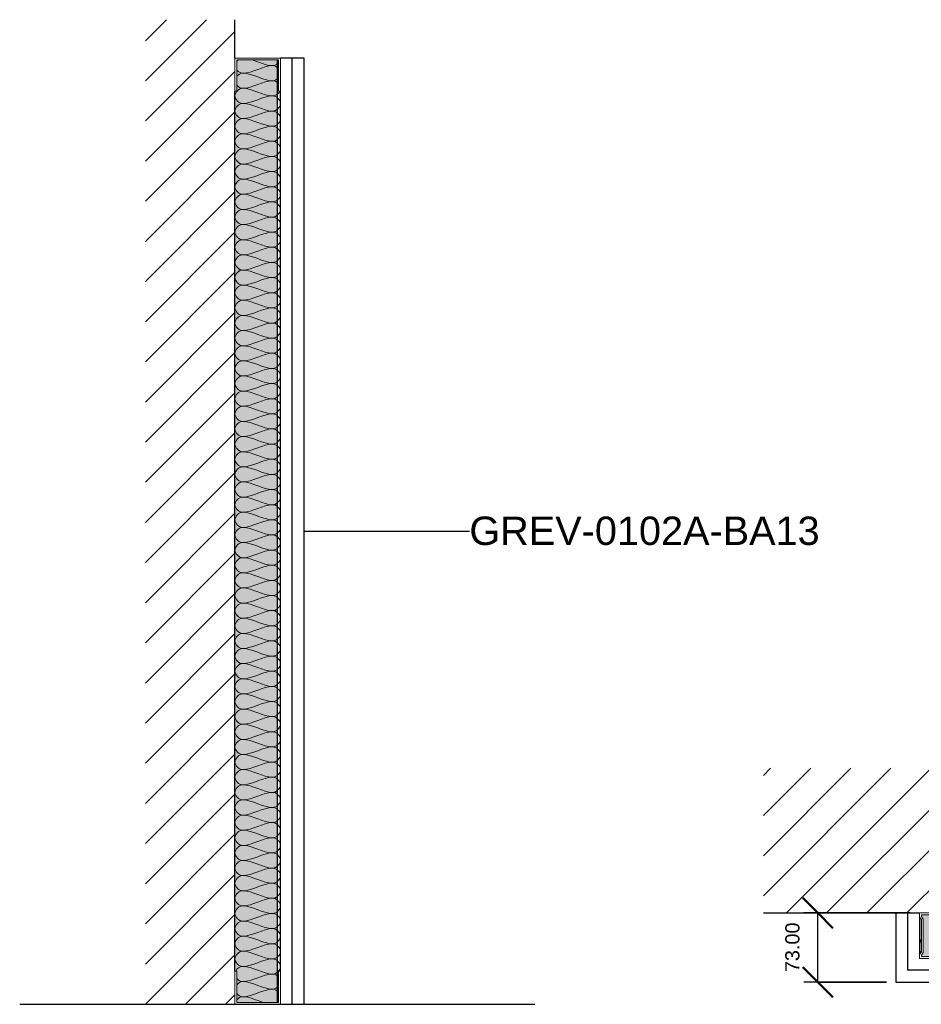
# Model space of a CAD drawing. Header units: millimetres. Extents: x -324 to 2520, y -460 to 1041.
# Tile 1 of 2: x -324 to 629, y 0 to 1041. Entities that reach past the tile are written whole.
import ezdxf

# ---------------------------------------------------------------- set-up
doc = ezdxf.new("R2010")
doc.units = ezdxf.units.MM
for name, color, linetype, lineweight in [('A-ANNO-DIMS', 211, 'Continuous', 30), ('A-ANNO-DIMS-10', 211, 'Continuous', 30), ('A-DETL', 90, 'Continuous', 18), ('A-DETL-GENF', 92, 'Continuous', 18), ('A-DETL-THIN', 151, 'Continuous', 25), ('A-FLOR-LEVL', 51, 'Continuous', 30), ('A-WALL', 113, 'Continuous', 25), ('A-WALL-IDEN', 211, 'Continuous', 30), ('A-WALL-PATT', 111, 'Continuous', 25), ('I-WALL', 2, 'Continuous', 25)]:
    doc.layers.add(name, color=color, linetype=linetype, lineweight=lineweight)
doc.styles.add('Arial', font='arial.ttf', dxfattribs={"height": 30})
doc.styles.add('Arial_1', font='arial.ttf', dxfattribs={"height": 15})
doc.dimstyles.new('Diagonal', dxfattribs={"dimscale": 304.8, "dimtxt": 15.303891, "dimasz": 0.104167, "dimexe": 0.049213, "dimexo": 0.032808, "dimgap": 0.049213, "dimtad": 1, "dimrnd": 0.01, "dimzin": 0, "dimdsep": 46, "dimtxsty": 'Arial_1', "dimblk1": 'OBLIQUE', "dimblk2": 'OBLIQUE', "dimsah": 1, "dimcen": 0.09, "dimazin": 0, "dimtfac": 1, "dimtdec": 4, "dimtix": 1, "dimtmove": 0, "dimatfit": 3, "dimfxl": 1, "dimtvp": 1, "dimtolj": 1, "dimtzin": 0, "dimarcsym": 2})

# ---------------------------------------------------------------- blocks, each defined once
blk = doc.blocks.new('metal-framing_raia - 48mm-7427-Section 1')
at = {"layer": 'A-DETL-GENF'}
for p, q in [((-94.5, 35), (-96.5, 35)), ((-96.5, 35), (-96.5, 0)), ((-94.5, 2), (-94.5, 35)), ((-48.5, 35), (-50.5, 35)), ((-50.5, 35), (-50.5, 2)), ((-48.5, 0), (-48.5, 35)), ((-96.5, 6), (-96.5, 29)), ((-94.5, 29), (-94.5, 6)), ((-50.5, 29), (-50.5, 6)), ((-48.5, 6), (-48.5, 29)), ((-96.5, 0), (-48.5, 0)), ((-50.5, 2), (-94.5, 2))]:
    blk.add_line(p, q, dxfattribs=at)
blk = doc.blocks.new('Repeating Detail - 48mm-6992-Level 1')
at = {"layer": 'A-DETL-GENF'}
for p, q in [((-41, 510), (-48, 510)), ((-48, 510), (-48, 475)), ((-41, 508), (-41, 510)), ((0, 510), (-7, 510)), ((-7, 510), (-7, 508)), ((0, 475), (0, 510)), ((-48, 481), (-48, 504)), ((-46, 477), (-46, 508)), ((-46, 508), (-41, 508)), ((-46, 504), (-46, 481)), ((-7, 508), (-2, 508)), ((-2, 508), (-2, 477)), ((-2, 504), (-2, 481)), ((0, 481), (0, 504)), ((-41.6, 479), (-44.4, 477)), ((-44.4, 477), (-41.6, 479)), ((-6.4, 479), (-41.6, 479)), ((-41.6, 479), (-6.4, 479)), ((-3.6, 477), (-6.4, 479)), ((-3.6, 477), (-6.4, 479)), ((-48, 475), (-43.8, 475)), ((-43.8, 475), (-47, 475)), ((-44.4, 477), (-46, 477)), ((-46, 477), (-44.4, 477)), ((-43.8, 475), (-41, 477)), ((-43.8, 475), (-41, 477)), ((-41, 477), (-7, 477)), ((-41, 477), (-7, 477)), ((-7, 477), (-4.2, 475)), ((-4.2, 475), (-7, 477)), ((-4.2, 475), (0, 475)), ((0, 475), (-4.2, 475)), ((-2, 477), (-3.6, 477)), ((-3.6, 477), (-2, 477)), ((-41, 35), (-48, 35)), ((-48, 35), (-48, 0)), ((-46, 2), (-46, 33)), ((-46, 33), (-41, 33)), ((-41, 33), (-41, 35)), ((0, 35), (-7, 35)), ((-7, 35), (-7, 33)), ((-7, 33), (-2, 33)), ((-2, 33), (-2, 2)), ((0, 0), (0, 35)), ((-48, 6), (-48, 29)), ((-46, 29), (-46, 6)), ((-2, 29), (-2, 6)), ((0, 6), (0, 29)), ((-48, 0), (-43.8, 0)), ((-43.8, 0), (-47, 0)), ((-44.4, 2), (-46, 2)), ((-46, 2), (-44.4, 2)), ((-41.6, 4), (-44.4, 2)), ((-44.4, 2), (-41.6, 4)), ((-43.8, 0), (-41, 2)), ((-43.8, 0), (-41, 2)), ((-6.4, 4), (-41.6, 4)), ((-41.6, 4), (-6.4, 4)), ((-41, 2), (-7, 2)), ((-41, 2), (-7, 2)), ((-7, 2), (-4.2, 0)), ((-4.2, 0), (-7, 2)), ((-3.6, 2), (-6.4, 4)), ((-3.6, 2), (-6.4, 4)), ((0, 0), (-4.2, 0)), ((-2, 2), (-3.6, 2)), ((-3.6, 2), (-2, 2)), ((-4.2, 0), (0, 0))]:
    blk.add_line(p, q, dxfattribs=at)
blk = doc.blocks.new('DIMBLOCK1-Level 1')
at = {"layer": 'A-ANNO-DIMS-10', "lineweight": 50}
for p, q in [((519.7, 96.5), (503.8, 112.4)), ((519.7, 96.5), (535.5, 80.6)), ((519.7, 23.5), (503.8, 39.4)), ((519.7, 23.5), (535.5, 7.6))]:
    blk.add_line(p, q, dxfattribs=at)
at = {"layer": 'A-ANNO-DIMS-10'}
for p, q in [((617.1, 96.5), (504.7, 96.5)), ((519.7, 23.5), (519.7, 96.5)), ((519.7, 96.5), (617.1, 96.5)), ((592.1, 23.5), (504.7, 23.5)), ((519.7, 23.5), (592.1, 23.5))]:
    blk.add_line(p, q, dxfattribs=at)
at = {"layer": 'A-ANNO-DIMS-10', "color": 0, "insert": (485.2, 34), "char_height": 15, "width": 62.44, "attachment_point": 1, "rotation": 90, "line_spacing_factor": 0.941778, "style": 'Arial_1'}
blk.add_mtext('73.00', dxfattribs=at)
blk = doc.blocks.new('_Oblique')
at = {"color": 0, "linetype": 'ByBlock', "lineweight": -2}
blk.add_line((-0.5, -0.5), (0.5, 0.5), dxfattribs=at)

msp = doc.modelspace()

# ---------------------------------------------------------------- hatches: boundary and pattern name
at = {"layer": 'A-DETL-GENF'}
h = msp.add_hatch(dxfattribs=at)
h.set_pattern_fill('FP_1', style=0, pattern_type=2)
h.set_pattern_definition([(45, (-39.827, 1000), (-21.2132, 21.2132), [])])
h.paths.add_polyline_path([(-96.5, 0), (-96.5, 1040.534), (-191.187, 1040.534), (-191.187, 0)])
h = msp.add_hatch(dxfattribs=at)
h.set_pattern_fill('FP_2', style=0, pattern_type=2)
h.set_pattern_definition([(45, (602.1, 0), (-21.2132, 21.2132), [])])
h.paths.add_polyline_path([(1685.809, 96.5), (1685.809, 249.377), (462.1, 249.377), (462.1, 96.5), (1577.1, 96.5)])
at = {"layer": 'A-WALL-PATT'}
msp.add_hatch(color=256, dxfattribs=at).paths.add_polyline_path([(-94.5, 2), (-51.5, 2), (-51.5, 998), (-94.5, 998), (-94.5, 965), (-96.5, 965), (-96.5, 35), (-94.5, 35)])
h = msp.add_hatch(color=256, dxfattribs=at)
h.paths.add_polyline_path([(1544.1, 51.5), (1575.1, 51.5), (1575.1, 52.084), (1573.15, 54.869), (1573.15, 90.131), (1575.1, 92.916), (1575.1, 94.5), (1544.1, 94.5), (1544.1, 89.5), (1542.1, 89.5), (1542.1, 96.5), (1137.1, 96.5), (1137.1, 89.5), (1135.1, 89.5), (1135.1, 94.5), (1104.1, 94.5), (1104.1, 92.916), (1106.051, 90.131), (1106.051, 54.869), (1104.1, 52.084), (1104.109, 51.5), (1135.1, 51.5), (1135.1, 55.5), (1137.1, 55.5), (1137.1, 51.5), (1542.1, 51.5), (1542.1, 55.5), (1544.1, 55.5), (1544.1, 52.084)])
h.paths.add_polyline_path([(1102.1, 51.5), (1102.1, 52.715), (1104.051, 55.5), (1104.051, 89.5), (1102.1, 92.285), (1102.1, 96.5), (662.1, 96.5), (662.1, 89.5), (660.1, 89.5), (660.1, 94.5), (629.1, 94.5), (629.1, 92.916), (631.051, 90.131), (631.051, 54.869), (629.1, 52.084), (629.109, 51.5), (660.1, 51.5), (660.1, 55.5), (662.1, 55.5), (662.1, 51.5), (1074.051, 51.5)])
h.paths.add_polyline_path([(1577.1, 52.715), (1577.1, 92.285), (1575.15, 89.5), (1575.15, 55.5), (1575.592, 54.869)])
h.paths.add_polyline_path([(627.1, 52.715), (629.051, 55.5), (629.051, 89.5), (627.1, 92.285), (627.1, 54.869)])

# ---------------------------------------------------------------- linework, layer by layer
at = {"layer": 'A-DETL'}
for points in [[(-94.627, 996.722), (-94.2, 997.241), (-93.717, 997.719), (-93.197, 998.14)], [(-56.5, 992), (-67.495, 992), (-77.505, 984), (-88.5, 984)], [(-78.24, 998.086), (-71.035, 995.719), (-63.997, 992), (-56.5, 992)], [(-56.5, 992), (-54.305, 992), (-51.954, 993.433), (-50.373, 995.375)], [(-50.373, 988.722), (-51.954, 990.644), (-54.305, 992), (-56.5, 992)], [(-88.5, 984), (-90.695, 984), (-93.046, 985.356), (-94.627, 987.278)], [(-94.627, 980.722), (-93.046, 982.644), (-90.695, 984), (-88.5, 984)], [(-88.5, 984), (-77.505, 984), (-67.495, 976), (-56.5, 976)], [(-56.5, 976), (-54.305, 976), (-51.954, 977.356), (-50.373, 979.278)], [(-88.5, 952), (-92.271, 952), (-100.729, 960), (-92.271, 968), (-88.5, 968)], [(-88.5, 968), (-90.695, 968), (-93.046, 969.356), (-94.627, 971.278)], [(-56.5, 976), (-67.495, 976), (-77.505, 968), (-88.5, 968)], [(-88.5, 968), (-77.505, 968), (-67.495, 960), (-56.5, 960)], [(-50.373, 972.722), (-51.954, 974.644), (-54.305, 976), (-56.5, 976)], [(-56.5, 960), (-67.495, 960), (-77.505, 952), (-88.5, 952)], [(-56.5, 960), (-53.708, 960), (-50.665, 962.193), (-49.273, 964.955)], [(-56.5, 944), (-52.729, 944), (-44.271, 952), (-52.729, 960), (-56.5, 960)], [(-88.5, 936), (-92.271, 936), (-100.729, 944), (-92.271, 952), (-88.5, 952)], [(-88.5, 952), (-77.505, 952), (-67.495, 944), (-56.5, 944)], [(-56.5, 944), (-67.495, 944), (-77.505, 936), (-88.5, 936)], [(-56.5, 928), (-52.729, 928), (-44.271, 936), (-52.729, 944), (-56.5, 944)], [(-88.5, 920), (-92.271, 920), (-100.729, 928), (-92.271, 936), (-88.5, 936)], [(-88.5, 936), (-77.505, 936), (-67.495, 928), (-56.5, 928)], [(-56.5, 928), (-67.495, 928), (-77.505, 920), (-88.5, 920)], [(-56.5, 912), (-52.729, 912), (-44.271, 920), (-52.729, 928), (-56.5, 928)], [(-88.5, 904), (-92.271, 904), (-100.729, 912), (-92.271, 920), (-88.5, 920)], [(-88.5, 920), (-77.505, 920), (-67.495, 912), (-56.5, 912)], [(-56.5, 912), (-67.495, 912), (-77.505, 904), (-88.5, 904)], [(-56.5, 896), (-52.729, 896), (-44.271, 904), (-52.729, 912), (-56.5, 912)], [(-88.5, 888), (-92.271, 888), (-100.729, 896), (-92.271, 904), (-88.5, 904)], [(-88.5, 904), (-77.505, 904), (-67.495, 896), (-56.5, 896)], [(-56.5, 896), (-67.495, 896), (-77.505, 888), (-88.5, 888)], [(-56.5, 880), (-52.729, 880), (-44.271, 888), (-52.729, 896), (-56.5, 896)], [(-88.5, 872), (-92.271, 872), (-100.729, 880), (-92.271, 888), (-88.5, 888)], [(-88.5, 888), (-77.505, 888), (-67.495, 880), (-56.5, 880)], [(-56.5, 880), (-67.495, 880), (-77.505, 872), (-88.5, 872)], [(-56.5, 864), (-52.729, 864), (-44.271, 872), (-52.729, 880), (-56.5, 880)], [(-88.5, 856), (-92.271, 856), (-100.729, 864), (-92.271, 872), (-88.5, 872)], [(-88.5, 872), (-77.505, 872), (-67.495, 864), (-56.5, 864)], [(-56.5, 864), (-67.495, 864), (-77.505, 856), (-88.5, 856)], [(-56.5, 848), (-52.729, 848), (-44.271, 856), (-52.729, 864), (-56.5, 864)], [(-88.5, 840), (-92.271, 840), (-100.729, 848), (-92.271, 856), (-88.5, 856)], [(-88.5, 856), (-77.505, 856), (-67.495, 848), (-56.5, 848)], [(-56.5, 848), (-67.495, 848), (-77.505, 840), (-88.5, 840)], [(-56.5, 832), (-52.729, 832), (-44.271, 840), (-52.729, 848), (-56.5, 848)], [(-88.5, 824), (-92.271, 824), (-100.729, 832), (-92.271, 840), (-88.5, 840)], [(-88.5, 840), (-77.505, 840), (-67.495, 832), (-56.5, 832)], [(-88.5, 808), (-92.271, 808), (-100.729, 816), (-92.271, 824), (-88.5, 824)], [(-56.5, 832), (-67.495, 832), (-77.505, 824), (-88.5, 824)], [(-88.5, 824), (-77.505, 824), (-67.495, 816), (-56.5, 816)], [(-56.5, 816), (-52.729, 816), (-44.271, 824), (-52.729, 832), (-56.5, 832)], [(-56.5, 816), (-67.495, 816), (-77.505, 808), (-88.5, 808)], [(-56.5, 800), (-52.729, 800), (-44.271, 808), (-52.729, 816), (-56.5, 816)], [(-88.5, 792), (-92.271, 792), (-100.729, 800), (-92.271, 808), (-88.5, 808)], [(-88.5, 808), (-77.505, 808), (-67.495, 800), (-56.5, 800)], [(-88.5, 776), (-92.271, 776), (-100.729, 784), (-92.271, 792), (-88.5, 792)], [(-56.5, 800), (-67.495, 800), (-77.505, 792), (-88.5, 792)], [(-88.5, 792), (-77.505, 792), (-67.495, 784), (-56.5, 784)], [(-56.5, 784), (-52.729, 784), (-44.271, 792), (-52.729, 800), (-56.5, 800)], [(-56.5, 784), (-67.495, 784), (-77.505, 776), (-88.5, 776)], [(-56.5, 768), (-52.729, 768), (-44.271, 776), (-52.729, 784), (-56.5, 784)], [(-88.5, 760), (-92.271, 760), (-100.729, 768), (-92.271, 776), (-88.5, 776)], [(-88.5, 776), (-77.505, 776), (-67.495, 768), (-56.5, 768)], [(-88.5, 744), (-92.271, 744), (-100.729, 752), (-92.271, 760), (-88.5, 760)], [(-56.5, 768), (-67.495, 768), (-77.505, 760), (-88.5, 760)], [(-88.5, 760), (-77.505, 760), (-67.495, 752), (-56.5, 752)], [(-56.5, 752), (-52.729, 752), (-44.271, 760), (-52.729, 768), (-56.5, 768)], [(-56.5, 752), (-67.495, 752), (-77.505, 744), (-88.5, 744)], [(-56.5, 736), (-52.729, 736), (-44.271, 744), (-52.729, 752), (-56.5, 752)], [(-88.5, 728), (-92.271, 728), (-100.729, 736), (-92.271, 744), (-88.5, 744)], [(-88.5, 744), (-77.505, 744), (-67.495, 736), (-56.5, 736)], [(-56.5, 736), (-67.495, 736), (-77.505, 728), (-88.5, 728)], [(-56.5, 720), (-52.729, 720), (-44.271, 728), (-52.729, 736), (-56.5, 736)], [(-88.5, 712), (-92.271, 712), (-100.729, 720), (-92.271, 728), (-88.5, 728)], [(-88.5, 728), (-77.505, 728), (-67.495, 720), (-56.5, 720)], [(-56.5, 720), (-67.495, 720), (-77.505, 712), (-88.5, 712)], [(-56.5, 704), (-52.729, 704), (-44.271, 712), (-52.729, 720), (-56.5, 720)], [(-88.5, 696), (-92.271, 696), (-100.729, 704), (-92.271, 712), (-88.5, 712)], [(-88.5, 712), (-77.505, 712), (-67.495, 704), (-56.5, 704)], [(-56.5, 704), (-67.495, 704), (-77.505, 696), (-88.5, 696)], [(-56.5, 688), (-52.729, 688), (-44.271, 696), (-52.729, 704), (-56.5, 704)], [(-88.5, 680), (-92.271, 680), (-100.729, 688), (-92.271, 696), (-88.5, 696)], [(-88.5, 696), (-77.505, 696), (-67.495, 688), (-56.5, 688)], [(-56.5, 688), (-67.495, 688), (-77.505, 680), (-88.5, 680)], [(-56.5, 672), (-52.729, 672), (-44.271, 680), (-52.729, 688), (-56.5, 688)], [(-88.5, 664), (-92.271, 664), (-100.729, 672), (-92.271, 680), (-88.5, 680)], [(-88.5, 680), (-77.505, 680), (-67.495, 672), (-56.5, 672)], [(-56.5, 672), (-67.495, 672), (-77.505, 664), (-88.5, 664)], [(-56.5, 656), (-52.729, 656), (-44.271, 664), (-52.729, 672), (-56.5, 672)], [(-88.5, 648), (-92.271, 648), (-100.729, 656), (-92.271, 664), (-88.5, 664)], [(-88.5, 664), (-77.505, 664), (-67.495, 656), (-56.5, 656)], [(-56.5, 656), (-67.495, 656), (-77.505, 648), (-88.5, 648)], [(-56.5, 640), (-52.729, 640), (-44.271, 648), (-52.729, 656), (-56.5, 656)], [(-88.5, 632), (-92.271, 632), (-100.729, 640), (-92.271, 648), (-88.5, 648)], [(-88.5, 648), (-77.505, 648), (-67.495, 640), (-56.5, 640)], [(-56.5, 640), (-67.495, 640), (-77.505, 632), (-88.5, 632)], [(-56.5, 624), (-52.729, 624), (-44.271, 632), (-52.729, 640), (-56.5, 640)], [(-88.5, 616), (-92.271, 616), (-100.729, 624), (-92.271, 632), (-88.5, 632)], [(-88.5, 632), (-77.505, 632), (-67.495, 624), (-56.5, 624)], [(-88.5, 600), (-92.271, 600), (-100.729, 608), (-92.271, 616), (-88.5, 616)], [(-56.5, 624), (-67.495, 624), (-77.505, 616), (-88.5, 616)], [(-88.5, 616), (-77.505, 616), (-67.495, 608), (-56.5, 608)], [(-56.5, 608), (-52.729, 608), (-44.271, 616), (-52.729, 624), (-56.5, 624)], [(-56.5, 608), (-67.495, 608), (-77.505, 600), (-88.5, 600)], [(-56.5, 592), (-52.729, 592), (-44.271, 600), (-52.729, 608), (-56.5, 608)], [(-88.5, 584), (-92.271, 584), (-100.729, 592), (-92.271, 600), (-88.5, 600)], [(-88.5, 600), (-77.505, 600), (-67.495, 592), (-56.5, 592)], [(-88.5, 568), (-92.271, 568), (-100.729, 576), (-92.271, 584), (-88.5, 584)], [(-56.5, 592), (-67.495, 592), (-77.505, 584), (-88.5, 584)], [(-88.5, 584), (-77.505, 584), (-67.495, 576), (-56.5, 576)], [(-56.5, 576), (-52.729, 576), (-44.271, 584), (-52.729, 592), (-56.5, 592)], [(-56.5, 576), (-67.495, 576), (-77.505, 568), (-88.5, 568)], [(-56.5, 560), (-52.729, 560), (-44.271, 568), (-52.729, 576), (-56.5, 576)], [(-88.5, 552), (-92.271, 552), (-100.729, 560), (-92.271, 568), (-88.5, 568)], [(-88.5, 568), (-77.505, 568), (-67.495, 560), (-56.5, 560)], [(-88.5, 536), (-92.271, 536), (-100.729, 544), (-92.271, 552), (-88.5, 552)], [(-56.5, 560), (-67.495, 560), (-77.505, 552), (-88.5, 552)], [(-88.5, 552), (-77.505, 552), (-67.495, 544), (-56.5, 544)], [(-56.5, 544), (-52.729, 544), (-44.271, 552), (-52.729, 560), (-56.5, 560)], [(-56.5, 544), (-67.495, 544), (-77.505, 536), (-88.5, 536)], [(-56.5, 528), (-52.729, 528), (-44.271, 536), (-52.729, 544), (-56.5, 544)], [(-88.5, 520), (-92.271, 520), (-100.729, 528), (-92.271, 536), (-88.5, 536)], [(-88.5, 536), (-77.505, 536), (-67.495, 528), (-56.5, 528)], [(-56.5, 528), (-67.495, 528), (-77.505, 520), (-88.5, 520)], [(-56.5, 512), (-52.729, 512), (-44.271, 520), (-52.729, 528), (-56.5, 528)], [(-88.5, 504), (-92.271, 504), (-100.729, 512), (-92.271, 520), (-88.5, 520)], [(-88.5, 520), (-77.505, 520), (-67.495, 512), (-56.5, 512)], [(-56.5, 512), (-67.495, 512), (-77.505, 504), (-88.5, 504)], [(-56.5, 496), (-52.729, 496), (-44.271, 504), (-52.729, 512), (-56.5, 512)], [(-88.5, 488), (-92.271, 488), (-100.729, 496), (-92.271, 504), (-88.5, 504)], [(-88.5, 504), (-77.505, 504), (-67.495, 496), (-56.5, 496)], [(-56.5, 496), (-67.495, 496), (-77.505, 488), (-88.5, 488)], [(-56.5, 480), (-52.729, 480), (-44.271, 488), (-52.729, 496), (-56.5, 496)], [(-88.5, 472), (-92.271, 472), (-100.729, 480), (-92.271, 488), (-88.5, 488)], [(-88.5, 488), (-77.505, 488), (-67.495, 480), (-56.5, 480)], [(-56.5, 480), (-67.495, 480), (-77.505, 472), (-88.5, 472)], [(-56.5, 464), (-52.729, 464), (-44.271, 472), (-52.729, 480), (-56.5, 480)], [(-88.5, 456), (-92.271, 456), (-100.729, 464), (-92.271, 472), (-88.5, 472)], [(-88.5, 472), (-77.505, 472), (-67.495, 464), (-56.5, 464)], [(-56.5, 464), (-67.495, 464), (-77.505, 456), (-88.5, 456)], [(-56.5, 448), (-52.729, 448), (-44.271, 456), (-52.729, 464), (-56.5, 464)], [(-88.5, 440), (-92.271, 440), (-100.729, 448), (-92.271, 456), (-88.5, 456)], [(-88.5, 456), (-77.505, 456), (-67.495, 448), (-56.5, 448)], [(-56.5, 448), (-67.495, 448), (-77.505, 440), (-88.5, 440)], [(-56.5, 432), (-52.729, 432), (-44.271, 440), (-52.729, 448), (-56.5, 448)], [(-88.5, 424), (-92.271, 424), (-100.729, 432), (-92.271, 440), (-88.5, 440)], [(-88.5, 440), (-77.505, 440), (-67.495, 432), (-56.5, 432)], [(-56.5, 432), (-67.495, 432), (-77.505, 424), (-88.5, 424)], [(-56.5, 416), (-52.729, 416), (-44.271, 424), (-52.729, 432), (-56.5, 432)], [(-88.5, 408), (-92.271, 408), (-100.729, 416), (-92.271, 424), (-88.5, 424)], [(-88.5, 424), (-77.505, 424), (-67.495, 416), (-56.5, 416)], [(-88.5, 392), (-92.271, 392), (-100.729, 400), (-92.271, 408), (-88.5, 408)], [(-56.5, 416), (-67.495, 416), (-77.505, 408), (-88.5, 408)], [(-88.5, 408), (-77.505, 408), (-67.495, 400), (-56.5, 400)], [(-56.5, 400), (-52.729, 400), (-44.271, 408), (-52.729, 416), (-56.5, 416)], [(-56.5, 400), (-67.495, 400), (-77.505, 392), (-88.5, 392)], [(-56.5, 384), (-52.729, 384), (-44.271, 392), (-52.729, 400), (-56.5, 400)], [(-88.5, 376), (-92.271, 376), (-100.729, 384), (-92.271, 392), (-88.5, 392)], [(-88.5, 392), (-77.505, 392), (-67.495, 384), (-56.5, 384)], [(-88.5, 360), (-92.271, 360), (-100.729, 368), (-92.271, 376), (-88.5, 376)], [(-56.5, 384), (-67.495, 384), (-77.505, 376), (-88.5, 376)], [(-88.5, 376), (-77.505, 376), (-67.495, 368), (-56.5, 368)], [(-56.5, 368), (-52.729, 368), (-44.271, 376), (-52.729, 384), (-56.5, 384)], [(-56.5, 368), (-67.495, 368), (-77.505, 360), (-88.5, 360)], [(-56.5, 352), (-52.729, 352), (-44.271, 360), (-52.729, 368), (-56.5, 368)], [(-88.5, 344), (-92.271, 344), (-100.729, 352), (-92.271, 360), (-88.5, 360)], [(-88.5, 360), (-77.505, 360), (-67.495, 352), (-56.5, 352)], [(-88.5, 328), (-92.271, 328), (-100.729, 336), (-92.271, 344), (-88.5, 344)], [(-56.5, 352), (-67.495, 352), (-77.505, 344), (-88.5, 344)], [(-88.5, 344), (-77.505, 344), (-67.495, 336), (-56.5, 336)], [(-56.5, 336), (-52.729, 336), (-44.271, 344), (-52.729, 352), (-56.5, 352)], [(-56.5, 336), (-67.495, 336), (-77.505, 328), (-88.5, 328)], [(-56.5, 320), (-52.729, 320), (-44.271, 328), (-52.729, 336), (-56.5, 336)], [(-88.5, 312), (-92.271, 312), (-100.729, 320), (-92.271, 328), (-88.5, 328)], [(-88.5, 328), (-77.505, 328), (-67.495, 320), (-56.5, 320)], [(-56.5, 320), (-67.495, 320), (-77.505, 312), (-88.5, 312)], [(-56.5, 304), (-52.729, 304), (-44.271, 312), (-52.729, 320), (-56.5, 320)], [(-88.5, 296), (-92.271, 296), (-100.729, 304), (-92.271, 312), (-88.5, 312)], [(-88.5, 312), (-77.505, 312), (-67.495, 304), (-56.5, 304)], [(-56.5, 304), (-67.495, 304), (-77.505, 296), (-88.5, 296)], [(-56.5, 288), (-52.729, 288), (-44.271, 296), (-52.729, 304), (-56.5, 304)], [(-88.5, 280), (-92.271, 280), (-100.729, 288), (-92.271, 296), (-88.5, 296)], [(-88.5, 296), (-77.505, 296), (-67.495, 288), (-56.5, 288)], [(-56.5, 288), (-67.495, 288), (-77.505, 280), (-88.5, 280)], [(-56.5, 272), (-52.729, 272), (-44.271, 280), (-52.729, 288), (-56.5, 288)], [(-88.5, 264), (-92.271, 264), (-100.729, 272), (-92.271, 280), (-88.5, 280)], [(-88.5, 280), (-77.505, 280), (-67.495, 272), (-56.5, 272)], [(-56.5, 272), (-67.495, 272), (-77.505, 264), (-88.5, 264)], [(-56.5, 256), (-52.729, 256), (-44.271, 264), (-52.729, 272), (-56.5, 272)], [(-88.5, 248), (-92.271, 248), (-100.729, 256), (-92.271, 264), (-88.5, 264)], [(-88.5, 264), (-77.505, 264), (-67.495, 256), (-56.5, 256)], [(-56.5, 256), (-67.495, 256), (-77.505, 248), (-88.5, 248)], [(-56.5, 240), (-52.729, 240), (-44.271, 248), (-52.729, 256), (-56.5, 256)], [(-88.5, 232), (-92.271, 232), (-100.729, 240), (-92.271, 248), (-88.5, 248)], [(-88.5, 248), (-77.505, 248), (-67.495, 240), (-56.5, 240)], [(-56.5, 240), (-67.495, 240), (-77.505, 232), (-88.5, 232)], [(-56.5, 224), (-52.729, 224), (-44.271, 232), (-52.729, 240), (-56.5, 240)], [(-88.5, 216), (-92.271, 216), (-100.729, 224), (-92.271, 232), (-88.5, 232)], [(-88.5, 232), (-77.505, 232), (-67.495, 224), (-56.5, 224)], [(-56.5, 224), (-67.495, 224), (-77.505, 216), (-88.5, 216)], [(-56.5, 208), (-52.729, 208), (-44.271, 216), (-52.729, 224), (-56.5, 224)], [(-88.5, 200), (-92.271, 200), (-100.729, 208), (-92.271, 216), (-88.5, 216)], [(-88.5, 216), (-77.505, 216), (-67.495, 208), (-56.5, 208)], [(-88.5, 184), (-92.271, 184), (-100.729, 192), (-92.271, 200), (-88.5, 200)], [(-56.5, 208), (-67.495, 208), (-77.505, 200), (-88.5, 200)], [(-88.5, 200), (-77.505, 200), (-67.495, 192), (-56.5, 192)], [(-56.5, 192), (-52.729, 192), (-44.271, 200), (-52.729, 208), (-56.5, 208)], [(-56.5, 192), (-67.495, 192), (-77.505, 184), (-88.5, 184)], [(-56.5, 176), (-52.729, 176), (-44.271, 184), (-52.729, 192), (-56.5, 192)], [(-88.5, 168), (-92.271, 168), (-100.729, 176), (-92.271, 184), (-88.5, 184)], [(-88.5, 184), (-77.505, 184), (-67.495, 176), (-56.5, 176)], [(-88.5, 152), (-92.271, 152), (-100.729, 160), (-92.271, 168), (-88.5, 168)], [(-56.5, 176), (-67.495, 176), (-77.505, 168), (-88.5, 168)], [(-88.5, 168), (-77.505, 168), (-67.495, 160), (-56.5, 160)], [(-56.5, 160), (-52.729, 160), (-44.271, 168), (-52.729, 176), (-56.5, 176)], [(-56.5, 160), (-67.495, 160), (-77.505, 152), (-88.5, 152)], [(-56.5, 144), (-52.729, 144), (-44.271, 152), (-52.729, 160), (-56.5, 160)], [(-88.5, 136), (-92.271, 136), (-100.729, 144), (-92.271, 152), (-88.5, 152)], [(-88.5, 152), (-77.505, 152), (-67.495, 144), (-56.5, 144)], [(-88.5, 120), (-92.271, 120), (-100.729, 128), (-92.271, 136), (-88.5, 136)], [(-56.5, 144), (-67.495, 144), (-77.505, 136), (-88.5, 136)], [(-88.5, 136), (-77.505, 136), (-67.495, 128), (-56.5, 128)], [(-56.5, 128), (-52.729, 128), (-44.271, 136), (-52.729, 144), (-56.5, 144)], [(-56.5, 128), (-67.495, 128), (-77.505, 120), (-88.5, 120)], [(-56.5, 112), (-52.729, 112), (-44.271, 120), (-52.729, 128), (-56.5, 128)], [(-88.5, 104), (-92.271, 104), (-100.729, 112), (-92.271, 120), (-88.5, 120)], [(-88.5, 120), (-77.505, 120), (-67.495, 112), (-56.5, 112)], [(-56.5, 112), (-67.495, 112), (-77.505, 104), (-88.5, 104)], [(-56.5, 96), (-52.729, 96), (-44.271, 104), (-52.729, 112), (-56.5, 112)], [(-88.5, 88), (-92.271, 88), (-100.729, 96), (-92.271, 104), (-88.5, 104)], [(-88.5, 104), (-77.505, 104), (-67.495, 96), (-56.5, 96)], [(-56.5, 96), (-67.495, 96), (-77.505, 88), (-88.5, 88)], [(-56.5, 80), (-52.729, 80), (-44.271, 88), (-52.729, 96), (-56.5, 96)], [(-88.5, 72), (-92.271, 72), (-100.729, 80), (-92.271, 88), (-88.5, 88)], [(-88.5, 88), (-77.505, 88), (-67.495, 80), (-56.5, 80)], [(-56.5, 80), (-67.495, 80), (-77.505, 72), (-88.5, 72)], [(-56.5, 64), (-52.729, 64), (-44.271, 72), (-52.729, 80), (-56.5, 80)], [(-88.5, 56), (-92.271, 56), (-100.729, 64), (-92.271, 72), (-88.5, 72)], [(-88.5, 72), (-77.505, 72), (-67.495, 64), (-56.5, 64)], [(-56.5, 64), (-67.495, 64), (-77.505, 56), (-88.5, 56)], [(-56.5, 48), (-52.729, 48), (-44.271, 56), (-52.729, 64), (-56.5, 64)], [(628.967, 68.835), (627.895, 65.612), (627.1, 62.355), (627.1, 59)], [(-88.5, 40), (-92.271, 40), (-100.729, 48), (-92.271, 56), (-88.5, 56)], [(-88.5, 56), (-77.505, 56), (-67.495, 48), (-56.5, 48)], [(627.1, 59), (627.1, 57.616), (627.675, 56.167), (628.599, 54.915)], [(-56.5, 48), (-67.495, 48), (-77.505, 40), (-88.5, 40)], [(-56.5, 32), (-52.729, 32), (-44.271, 40), (-52.729, 48), (-56.5, 48)], [(-95.727, 35.045), (-94.335, 37.807), (-91.292, 40), (-88.5, 40)], [(-88.5, 40), (-77.505, 40), (-67.495, 32), (-56.5, 32)], [(-56.5, 32), (-67.495, 32), (-77.505, 24), (-88.5, 24)], [(-50.373, 28.722), (-51.954, 30.644), (-54.305, 32), (-56.5, 32)], [(-88.5, 24), (-90.695, 24), (-93.046, 25.356), (-94.627, 27.278)], [(-94.627, 20.722), (-93.046, 22.644), (-90.695, 24), (-88.5, 24)], [(-88.5, 24), (-77.505, 24), (-67.495, 16), (-56.5, 16)], [(-88.5, 8), (-90.695, 8), (-93.046, 9.356), (-94.627, 11.278)], [(-56.5, 16), (-67.495, 16), (-77.505, 8), (-88.5, 8)], [(-56.5, 16), (-54.305, 16), (-51.954, 17.356), (-50.373, 19.278)], [(-50.373, 12.722), (-51.954, 14.644), (-54.305, 16), (-56.5, 16)], [(-94.627, 4.625), (-93.046, 6.567), (-90.695, 8), (-88.5, 8)], [(-88.5, 8), (-81.003, 8), (-73.965, 4.281), (-66.76, 1.914)], [(-51.803, 1.86), (-51.283, 2.281), (-50.8, 2.759), (-50.373, 3.278)]]:
    msp.add_open_spline(points, degree=3, dxfattribs=at)
at = {"layer": 'A-DETL-THIN'}
for p, q in [((-96.5, 1000), (-96.5, 1040.534)), ((-96.5, 35), (-96.5, 965)), ((462.1, 96.5), (627.1, 96.5)), ((-191.187, 0), (-96.5, 0))]:
    msp.add_line(p, q, dxfattribs=at)
at = {"layer": 'A-FLOR-LEVL'}
msp.add_line((-324.116, 0), (220.622, 0), dxfattribs=at)
at = {"layer": 'A-WALL'}
for p, q in [((-36, 0), (-36, 1000)), ((-51.5, 2), (-51.5, 998)), ((-48.5, 35), (-48.5, 965)), ((614.6, 96.5), (614.6, 36)), ((627.1, 92.285), (627.1, 52.715)), ((1589.6, 36), (614.6, 36))]:
    msp.add_line(p, q, dxfattribs=at)
at = {"layer": 'A-WALL-IDEN'}
msp.add_line((-23.5, 500), (151.23, 500), dxfattribs=at)
at = {"layer": 'I-WALL'}
for p, q in [((-23.5, 1000), (-48.5, 1000)), ((-23.5, 0), (-23.5, 1000)), ((602.1, 96.5), (602.1, 23.5)), ((602.1, 23.5), (1602.1, 23.5)), ((-48.5, 0), (-23.5, 0))]:
    msp.add_line(p, q, dxfattribs=at)

# ---------------------------------------------------------------- block references
at = {"layer": 'A-DETL-GENF', "rotation": 180}
msp.add_blockref('metal-framing_raia - 48mm-7427-Section 1', (-145, 1000), dxfattribs=at)
at = {"layer": 'A-DETL-GENF', "extrusion": (0, 0, -1), "rotation": 90.0000000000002}
msp.add_blockref('Repeating Detail - 48mm-6992-Level 1', (-627.1, 96.5), dxfattribs=at)
at = {"layer": 'A-DETL-GENF'}
msp.add_blockref('metal-framing_raia - 48mm-7427-Section 1', (0, 0), dxfattribs=at)

# ---------------------------------------------------------------- texts
at = {"layer": 'A-WALL-IDEN', "insert": (151.23, 515.435), "char_height": 30, "width": 456.16019, "attachment_point": 1, "style": 'Arial'}
msp.add_mtext('GREV-0102A-BA13', dxfattribs=at)

# ---------------------------------------------------------------- dimensions: what is measured, and where the dimension line sits
at = {"layer": 'A-ANNO-DIMS'}
dim = msp.add_linear_dim(base=(519.655, 96.5), p1=(602.1, 23.5), p2=(627.1, 96.5), angle=90, dimstyle='Diagonal', override={"dimpost": '<>', "dimfxl": 77.162167}, dxfattribs=at)
dim.commit()
dim.dimension.update_dxf_attribs({"geometry": 'DIMBLOCK1-Level 1', "text_midpoint": (496.991, 60)})

doc.saveas('drawing.dxf')
